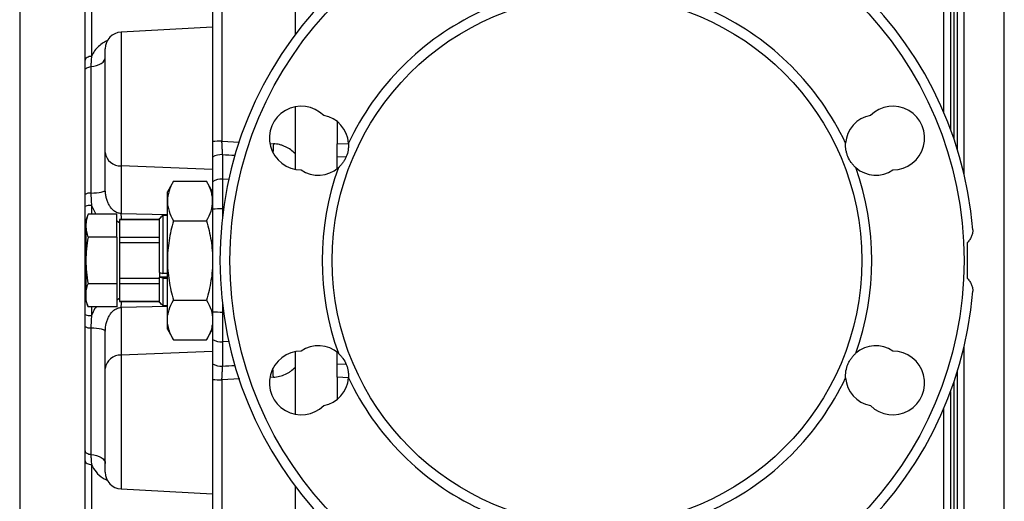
# Model space of a CAD drawing. Header units: millimetres. Extents: x 646 to 9630, y 5452 to 8430.
# Tile 3 of 12: x 646 to 2114, y 6581 to 7300. Entities that reach past the tile are written whole.
import ezdxf

# ---------------------------------------------------------------- set-up
doc = ezdxf.new("R2010")
doc.units = ezdxf.units.MM
doc.header["$LTSCALE"] = 5

msp = doc.modelspace()

# ---------------------------------------------------------------- linework, layer by layer
at = {"color": 7, "linetype": 'Continuous', "lineweight": 25}
for p, q in [((645.6, 8190.7), (645.6, 5690.7)), ((947.3, 7934.4), (947.3, 7118.8)), ((1056.8, 7278.2), (1056.8, 7935.7)), ((933.4, 7930.6), (933.4, 7118.1)), ((2024.3, 7161.1), (2024.3, 7502.1)), ((2039.3, 7502.1), (2039.3, 7121.9)), ((2054.3, 7069.7), (2054.3, 7502.1)), ((752.8, 7361.4), (752.8, 7245.4)), ((743.3, 7239.5), (743.3, 7353.3)), ((2114.3, 6550.4), (2114.3, 7330.9)), ((933.4, 7288.7), (797, 7281.5)), ((773.3, 7101.8), (773.3, 7256.5)), ((751.9, 7230.1), (751.9, 7041.2)), ((743.3, 7039.3), (743.3, 7224.5)), ((1056.8, 7099.8), (1056.8, 7170.1)), ((1119.3, 7147.9), (1119.3, 7114.9)), ((773.3, 7046), (773.3, 7101.8)), ((933.4, 7094.9), (933.4, 7058.3)), ((948.2, 7098.7), (948.2, 7062.1)), ((1119.3, 7077.8), (1119.3, 7094.9)), ((797, 7082), (797, 7010.8)), ((875.1, 7059), (865.9, 7043.2)), ((875.1, 7059), (924.3, 7059)), ((933.4, 7043.2), (924.3, 7059)), ((933.4, 7058.3), (933.4, 7017.3)), ((948.2, 7062.1), (948.2, 7017.6)), ((865.9, 7029.4), (865.9, 7043.2)), ((743.3, 6860.2), (743.3, 7021.1)), ((865.9, 6940.7), (865.9, 7029.4)), ((747.7, 7009.9), (744.3, 7000.7)), ((790.3, 7009.9), (747.7, 7009.9)), ((790.3, 6975.3), (790.3, 7009.9)), ((859.3, 7008.1), (859.3, 6921.1)), ((859.3, 7008.1), (865.9, 7008.1)), ((933.4, 7017.3), (933.4, 6864)), ((744.3, 7000.7), (744.3, 6992.6)), ((744.3, 6992.6), (744.3, 6940.7)), ((794.3, 6996.9), (790.3, 6999.2)), ((854.3, 7001.9), (794.3, 7001.9)), ((794.3, 7001.9), (794.3, 7001.8)), ((794.3, 7001.8), (794.3, 6994.1)), ((794.3, 7001.8), (854.3, 7001.8)), ((794.3, 6994.1), (794.3, 6982.5)), ((854.3, 6922.8), (854.3, 7003.2)), ((875.1, 6999.8), (924.3, 6999.8)), ((794.3, 6982.5), (794.3, 6974.8)), ((790.3, 6975.3), (747.7, 6975.3)), ((790.3, 6975.3), (790.3, 6906)), ((854.3, 6974.8), (794.3, 6974.8)), ((794.3, 6974.8), (794.3, 6967.6)), ((794.3, 6967.6), (854.3, 6967.6)), ((794.3, 6967.6), (794.3, 6952.3)), ((794.3, 6952.3), (794.3, 6929)), ((744.3, 6940.7), (744.3, 6888.7)), ((865.9, 6851.9), (865.9, 6940.7)), ((794.3, 6929), (794.3, 6913.7)), ((854.3, 6922.8), (859.3, 6921.1)), ((854.3, 6922.8), (854.3, 6916.3)), ((865.9, 6921.1), (859.3, 6921.1)), ((790.3, 6906), (747.7, 6906)), ((790.3, 6906), (790.3, 6871.4)), ((854.3, 6913.7), (794.3, 6913.7)), ((794.3, 6913.7), (794.3, 6906.5)), ((794.3, 6906.5), (854.3, 6906.5)), ((794.3, 6906.5), (794.3, 6898.9)), ((854.3, 6916.3), (865.9, 6916.3)), ((854.3, 6916.3), (854.3, 6915.8)), ((859.3, 6914.1), (854.3, 6915.8)), ((854.3, 6878.2), (854.3, 6915.8)), ((859.3, 6914.1), (859.3, 6873.3)), ((859.3, 6914.1), (865.9, 6914.1)), ((744.3, 6888.7), (744.3, 6880.7)), ((794.3, 6898.9), (794.3, 6887.2)), ((744.3, 6880.7), (747.7, 6871.4)), ((790.3, 6882.1), (794.3, 6884.4)), ((794.3, 6887.2), (794.3, 6879.6)), ((854.3, 6879.6), (794.3, 6879.6)), ((794.3, 6879.6), (794.3, 6879.4)), ((794.3, 6879.4), (854.3, 6879.4)), ((875.1, 6881.5), (924.3, 6881.5)), ((790.3, 6871.4), (747.7, 6871.4)), ((797, 6870.5), (797, 6799.3)), ((859.3, 6873.3), (865.9, 6873.3)), ((933.4, 6864), (933.4, 6823)), ((948.2, 6863.8), (948.2, 6819.2)), ((865.9, 6838.2), (865.9, 6851.9)), ((743.3, 6656.8), (743.3, 6842.1)), ((751.9, 6840.2), (751.9, 6651.3)), ((773.3, 6779.5), (773.3, 6835.4)), ((865.9, 6838.2), (875.1, 6822.3)), ((924.3, 6822.3), (933.4, 6838.2)), ((875.1, 6822.3), (924.3, 6822.3)), ((933.4, 6823), (933.4, 6786.5)), ((948.2, 6819.2), (948.2, 6782.7)), ((1119.3, 6786.4), (1119.3, 6803.5)), ((2054.3, 6379.2), (2054.3, 6811.6)), ((773.3, 6624.8), (773.3, 6779.5)), ((1056.8, 6711.3), (1056.8, 6781.5)), ((933.4, 6763.3), (933.4, 5950.7)), ((947.3, 6762.6), (947.3, 5946.9)), ((1119.3, 6766.5), (1119.3, 6733.4)), ((2039.3, 6759.4), (2039.3, 6379.2)), ((2024.3, 6378.7), (2024.3, 6720.2)), ((743.3, 6528), (743.3, 6641.8)), ((752.8, 6635.9), (752.8, 6519.9)), ((797, 6599.8), (933.4, 6592.7)), ((1056.8, 5945.6), (1056.8, 6603.2))]:
    msp.add_line(p, q, dxfattribs=at)
at = {"color": 8, "linetype": 'Continuous', "lineweight": 25}
for p, q in [((2034.2, 7502.1), (2034.2, 7136.5)), ((2044.7, 7105.4), (2044.7, 7502.1)), ((797, 7281.5), (797, 7082)), ((947.3, 7118.8), (973.6, 7117.4)), ((1019.8, 7115.1), (1024, 7114.9)), ((1119.3, 7114.9), (1136, 7115.5)), ((1132.3, 7095.4), (1119.3, 7094.9)), ((933.4, 7076.3), (797, 7082)), ((957.5, 7061.6), (948.2, 7062.1)), ((752.8, 7022.7), (759.4, 7009.9)), ((752.8, 7022.7), (752.8, 7009.9)), ((797, 7010.8), (865.9, 7009.2)), ((948.2, 7017.6), (948.2, 7006)), ((949.6, 7017.6), (948.2, 7017.6)), ((948.2, 6875.3), (948.2, 6863.8)), ((752.8, 6871.4), (752.8, 6858.6)), ((865.9, 6872.1), (797, 6870.5)), ((949.6, 6863.8), (948.2, 6863.8)), ((957.5, 6819.7), (948.2, 6819.2)), ((933.4, 6805), (797, 6799.3)), ((797, 6799.3), (797, 6599.8)), ((1119.3, 6786.4), (1132.2, 6785.9)), ((2044.7, 6379.2), (2044.7, 6776)), ((973.8, 6763.9), (947.3, 6762.6)), ((1024, 6766.4), (1019.8, 6766.2)), ((1136, 6765.8), (1119.3, 6766.5)), ((2034.2, 6744.9), (2034.2, 6379.1))]:
    msp.add_line(p, q, dxfattribs=at)
at = {"color": 7, "linetype": 'Continuous', "lineweight": 25, "flags": 128}
for points in [[(752.8, 7245.4), (751, 7245.2), (749.2, 7244.9), (747.5, 7244.3), (746.1, 7243.6), (744.9, 7242.7), (744.1, 7241.7), (743.5, 7240.6), (743.3, 7239.5)], [(751.9, 7230.1), (756.3, 7230.6), (760.3, 7231.6), (764, 7233), (767.2, 7234.7), (769.9, 7236.7), (771.8, 7239), (773, 7241.4), (773.3, 7243.8)], [(743.3, 7224.5), (743.5, 7225.5), (744, 7226.5), (744.7, 7227.4), (745.8, 7228.2), (747.1, 7228.9), (748.6, 7229.4), (750.2, 7229.8), (751.9, 7230.1)], [(751.9, 7041.2), (756.3, 7041.4), (760.3, 7041.7), (764, 7042.2), (767.2, 7042.8), (769.9, 7043.5), (771.8, 7044.3), (773, 7045.1), (773.3, 7046)], [(751.9, 6840.2), (756.3, 6840), (760.3, 6839.6), (764, 6839.1), (767.2, 6838.5), (769.9, 6837.8), (771.8, 6837.1), (773, 6836.2), (773.3, 6835.4)], [(743.3, 6656.8), (743.5, 6655.8), (744, 6654.8), (744.7, 6653.9), (745.8, 6653.1), (747.1, 6652.5), (748.6, 6651.9), (750.2, 6651.5), (751.9, 6651.3)], [(743.3, 6641.8), (743.5, 6640.7), (744.1, 6639.6), (744.9, 6638.6), (746.1, 6637.8), (747.5, 6637), (749.2, 6636.5), (751, 6636.1), (752.8, 6635.9)], [(751.9, 6651.3), (756.3, 6650.7), (760.3, 6649.7), (764, 6648.3), (767.2, 6646.6), (769.9, 6644.6), (771.8, 6642.4), (773, 6640), (773.3, 6637.5)]]:
    msp.add_lwpolyline(points, dxfattribs=at)
at = {"color": 8, "linetype": 'Continuous', "lineweight": 25, "flags": 128}
for points in [[(1024, 7114.9), (1023.9, 7111.3), (1023.7, 7107.9), (1023.5, 7104.7), (1023.4, 7101.9), (1023.4, 7101.8)], [(1024, 6766.4), (1023.9, 6770), (1023.7, 6773.5), (1023.5, 6776.6), (1023.4, 6779.5), (1023.4, 6779.6)]]:
    msp.add_lwpolyline(points, dxfattribs=at)
at = {"color": 7, "linetype": 'Continuous', "lineweight": 25}
for radius in [547.5, 395]:
    msp.add_circle((1506.8, 6940.7), radius, dxfattribs=at)
for centre, radius, start, end in [((1506.8, 6940.7), 562.5, 4.673, 355.327), ((1506.8, 6940.7), 410, 115.2502, 154.7498), ((1506.8, 6940.7), 410, 25.2502, 64.7498), ((798.3, 7256.5), 25, 93, 180), ((1065.7, 7123.4), 47.5, 45.2907, 269.7093), ((1948, 7123.4), 47.5, 270.2907, 134.7093), ((1091.1, 7112.9), 45, 3.423, 79.7467), ((1922.6, 7112.9), 45, 100.2533, 176.577), ((946.5, 6995.1), 123.7, 89.6292, 96.0623), ((795.7, 7104.5), 22.6, 186.9127, 273.2947), ((946.8, 7073.3), 25.4, 87.0226, 121.8349), ((1091.1, 7112.9), 45, 235.2533, 311.577), ((1506.8, 6940.7), 410, 160.2502, 199.7498), ((1506.8, 6940.7), 410, 340.2502, 19.7498), ((1922.6, 7112.9), 45, 228.423, 304.7467), ((946.8, 7036.7), 25.4, 87.0226, 121.8349), ((750.1, 7029.2), 12.1, 81.3765, 123.806), ((750.6, 7006.8), 16.1, 82.0738, 116.8235), ((946.6, 6667.4), 350.2, 89.7399, 92.1505), ((750.6, 6874.5), 16.1, 243.1765, 277.9262), ((946.6, 7214), 350.2, 267.8495, 270.2601), ((750.1, 6852.2), 12.1, 236.194, 278.6235), ((946.8, 6844.6), 25.4, 238.1651, 272.9774), ((1065.7, 6757.9), 47.5, 90.2907, 314.7093), ((1091.1, 6768.5), 45, 48.423, 124.7467), ((1922.6, 6768.5), 45, 55.2533, 131.577), ((1948, 6757.9), 47.5, 225.2907, 89.7093), ((795.7, 6776.8), 22.6, 86.7053, 173.0873), ((946.8, 6808.1), 25.4, 238.1651, 272.9774), ((946.5, 6886.2), 123.7, 263.9377, 270.3708), ((1091.1, 6768.5), 45, 280.2533, 356.577), ((1506.8, 6940.7), 410, 205.2502, 244.7498), ((1506.8, 6940.7), 410, 295.2502, 334.7498), ((1922.6, 6768.5), 45, 183.423, 259.7467), ((798.3, 6624.8), 25, 180, 267)]:
    msp.add_arc(centre, radius, start, end, dxfattribs=at)
at = {"color": 8, "linetype": 'Continuous', "lineweight": 25}
for centre, start, end in [((585.6, 7002), 359.9746, 2.3909), ((585.6, 6879.3), 357.6091, 0.0254)]:
    msp.add_arc(centre, 211.7, start, end, dxfattribs=at)
for centre, major_axis, start_param, end_param in [((1926.4, 7247.7), (19415.2, -995.4), 4.662506, 4.663463), ((1926.4, 6633.6), (19415.2, 995.4), 1.619723, 1.62068)]:
    msp.add_ellipse(centre, major_axis=major_axis, ratio=0.010247, start_param=start_param, end_param=end_param, dxfattribs=at)
for points, knots in [([(777.5, 7269.4), (775, 7268.2), (769.8, 7265.7), (763, 7260.3), (757.2, 7253.7), (754.1, 7248.4), (752.9, 7245.6), (752.8, 7245.4)], [0, 0, 0, 0, 0.21518, 0.462307, 0.720025, 0.977858, 1, 1, 1, 1]), ([(759.6, 6871.4), (758.8, 6870.4), (756.1, 6866.8), (754.1, 6862.3), (752.9, 6858.9), (752.8, 6858.6)], [0, 0, 0, 0, 0.252832, 0.940909, 1, 1, 1, 1]), ([(752.8, 6635.9), (754.8, 6632.2), (758.9, 6624.7), (767.6, 6616.6), (774.6, 6613.6), (777, 6612.6)], [0, 0, 0, 0, 0.3852273, 0.7837771, 1, 1, 1, 1])]:
    msp.add_open_spline(points, degree=3, knots=knots, dxfattribs=at)
at = {"color": 7, "linetype": 'Continuous', "lineweight": 25}
for points, knots in [([(752.8, 7245.4), (752.5, 7242.9), (752.3, 7240.3), (752, 7235.2), (751.9, 7232.7), (751.9, 7230.1)], [0, 0, 0, 0, 0.5, 0.5, 1, 1, 1, 1]), ([(743.3, 7224.5), (743.3, 7227.1), (743.3, 7229.6), (743.3, 7234.6), (743.3, 7237.1), (743.3, 7239.5)], [0, 0, 0, 0, 0.5, 0.5, 1, 1, 1, 1]), ([(933.4, 7118.1), (933.4, 7115.2), (933.4, 7112.6), (933.4, 7108.7), (933.4, 7107.5), (933.4, 7105.2), (933.4, 7104.1), (933.4, 7102), (933.4, 7101.1), (933.4, 7099.3), (933.4, 7098.6), (933.4, 7097.2), (933.4, 7096.6), (933.4, 7095.6), (933.4, 7095.2), (933.4, 7094.9)], [0, 0, 0, 0, 0.25, 0.25, 0.375, 0.375, 0.5, 0.5, 0.625, 0.625, 0.75, 0.75, 0.875, 0.875, 1, 1, 1, 1]), ([(948.2, 7098.7), (948.2, 7099.2), (948.1, 7100), (948.1, 7101.8), (948, 7102.5), (948, 7104), (947.9, 7104.9), (947.9, 7106.6), (947.8, 7107.6), (947.7, 7109.6), (947.7, 7110.6), (947.5, 7113.9), (947.4, 7116.3), (947.3, 7118.8)], [0, 0, 0, 0, 0.25, 0.25, 0.375, 0.375, 0.5, 0.5, 0.625, 0.625, 0.75, 0.75, 1, 1, 1, 1]), ([(1056.8, 7099.8), (1054.7, 7102), (1052.4, 7104.1), (1047.3, 7107.6), (1044.7, 7109.2), (1040.5, 7111.1), (1039, 7111.7), (1036.1, 7112.7), (1034.7, 7113.2), (1030.2, 7114.3), (1027.1, 7114.7), (1024, 7114.9)], [0, 0, 0, 0, 0.25, 0.25, 0.5, 0.5, 0.625, 0.625, 0.75, 0.75, 1, 1, 1, 1]), ([(1119.3, 7094.9), (1119.3, 7095.5), (1119.3, 7096.4), (1119.3, 7098.3), (1119.3, 7099), (1119.3, 7100.5), (1119.3, 7101.3), (1119.3, 7103.1), (1119.3, 7104), (1119.3, 7106), (1119.3, 7107), (1119.3, 7110.2), (1119.3, 7112.5), (1119.3, 7114.9)], [0, 0, 0, 0, 0.25, 0.25, 0.375, 0.375, 0.5, 0.5, 0.625, 0.625, 0.75, 0.75, 1, 1, 1, 1]), ([(1136, 7115.6), (1136.1, 7113.9), (1136.1, 7112.2), (1135.9, 7108.8), (1135.8, 7107.1), (1134.9, 7102.1), (1134, 7098.8), (1132, 7094.1), (1131.3, 7092.5), (1129.6, 7089.6), (1128.7, 7088.1), (1126.8, 7085.4), (1125.7, 7084.1), (1123.5, 7081.5), (1122.2, 7080.3), (1121, 7079.2)], [0, 0, 0, 0, 0.125, 0.125, 0.25, 0.25, 0.5, 0.5, 0.625, 0.625, 0.75, 0.75, 0.875, 0.875, 1, 1, 1, 1]), ([(1892.7, 7079.2), (1891.5, 7080.3), (1890.3, 7081.5), (1888, 7084), (1886.9, 7085.4), (1884, 7089.5), (1882.3, 7092.5), (1880.4, 7097.2), (1879.8, 7098.8), (1878.9, 7102.1), (1878.5, 7103.7), (1877.9, 7107.1), (1877.8, 7108.7), (1877.6, 7112.1), (1877.6, 7113.9), (1877.7, 7115.6)], [0, 0, 0, 0, 0.125, 0.125, 0.25, 0.25, 0.5, 0.5, 0.625, 0.625, 0.75, 0.75, 0.875, 0.875, 1, 1, 1, 1]), ([(1056.8, 7077.6), (1056.8, 7079.1), (1056.8, 7086.4), (1056.8, 7093.9), (1056.8, 7099.8)], [0, 0, 0, 0, 0.201432, 1, 1, 1, 1]), ([(875.1, 7059), (872.3, 7054.2), (870, 7049.3), (866.8, 7039.5), (865.9, 7034.5), (865.9, 7029.4)], [0, 0, 0, 0, 0.5, 0.5, 1, 1, 1, 1]), ([(933.4, 7029.4), (933.4, 7030.7), (933.4, 7031.9), (933.2, 7034.5), (933, 7035.7), (932.4, 7039.5), (931.8, 7041.9), (929.4, 7049.3), (927.1, 7054.2), (924.3, 7059)], [0, 0, 0, 0, 0.125, 0.125, 0.25, 0.25, 0.5, 0.5, 1, 1, 1, 1]), ([(743.3, 7021.1), (743.3, 7024.2), (743.3, 7027.2), (743.3, 7033.2), (743.3, 7036.2), (743.3, 7039.3)], [0, 0, 0, 0, 0.5, 0.5, 1, 1, 1, 1]), ([(751.9, 7041.2), (751.9, 7038.1), (752, 7035), (752.3, 7028.9), (752.5, 7025.8), (752.8, 7022.7)], [0, 0, 0, 0, 0.5, 0.5, 1, 1, 1, 1]), ([(797, 7010.8), (795.1, 7010.9), (793.2, 7011.2), (790.4, 7012.3), (789.5, 7012.7), (787.8, 7013.7), (787, 7014.2), (785.5, 7015.4), (784.8, 7016), (783.4, 7017.4), (782.7, 7018.1), (780.9, 7020.4), (779.8, 7022), (777.9, 7025.4), (777.1, 7027.1), (775.7, 7030.7), (775.2, 7032.6), (774.3, 7036.3), (773.9, 7038.3), (773.5, 7042.1), (773.3, 7044), (773.3, 7046)], [0, 0, 0, 0, 0.125, 0.125, 0.1875, 0.1875, 0.25, 0.25, 0.3125, 0.3125, 0.375, 0.375, 0.5, 0.5, 0.625, 0.625, 0.75, 0.75, 0.875, 0.875, 1, 1, 1, 1]), ([(865.9, 7029.4), (865.9, 7028.2), (866, 7026.9), (866.2, 7024.4), (866.4, 7023.2), (867, 7019.4), (867.6, 7016.9), (870, 7009.5), (872.3, 7004.7), (875.1, 6999.8)], [0, 0, 0, 0, 0.125, 0.125, 0.25, 0.25, 0.5, 0.5, 1, 1, 1, 1]), ([(924.3, 6999.8), (927.1, 7004.7), (929.4, 7009.6), (932.6, 7019.4), (933.4, 7024.4), (933.4, 7029.4)], [0, 0, 0, 0, 0.5, 0.5, 1, 1, 1, 1]), ([(747.7, 7009.9), (746.7, 7007.1), (745.8, 7004.2), (744.7, 6998.4), (744.3, 6995.5), (744.3, 6992.6)], [0, 0, 0, 0, 0.5, 0.5, 1, 1, 1, 1]), ([(744.3, 6992.6), (744.3, 6989.7), (744.7, 6986.9), (745.8, 6981.1), (746.7, 6978.2), (747.7, 6975.3)], [0, 0, 0, 0, 0.5, 0.5, 1, 1, 1, 1]), ([(875.1, 6999.8), (873.7, 6995), (872.4, 6990.2), (870.2, 6980.3), (869.2, 6975.4), (866.8, 6960.6), (865.9, 6950.7), (865.9, 6940.7)], [0, 0, 0, 0, 0.25, 0.25, 0.5, 0.5, 1, 1, 1, 1]), ([(924.3, 6999.8), (925.7, 6995), (926.9, 6990.2), (929.2, 6980.3), (930.2, 6975.4), (932.6, 6960.6), (933.4, 6950.7), (933.4, 6940.7)], [0, 0, 0, 0, 0.25, 0.25, 0.5, 0.5, 1, 1, 1, 1]), ([(2067.5, 6986.5), (2067.6, 6985), (2067.5, 6983.5), (2066.8, 6980.4), (2066.3, 6978.7), (2065, 6975.4), (2064.2, 6973.8), (2062.6, 6971.4), (2062, 6970.6), (2060.8, 6969), (2060.1, 6968.3), (2059.3, 6967.6)], [0, 0, 0, 0, 0.25, 0.25, 0.5, 0.5, 0.75, 0.75, 0.875, 0.875, 1, 1, 1, 1]), ([(747.7, 6975.3), (746.7, 6969.6), (745.8, 6963.8), (744.7, 6952.2), (744.3, 6946.4), (744.3, 6940.7)], [0, 0, 0, 0, 0.5, 0.5, 1, 1, 1, 1]), ([(2059.3, 6913.7), (2059.3, 6922.7), (2059.3, 6931.6), (2059.3, 6941.7), (2059.3, 6942.8), (2059.3, 6945.1), (2059.3, 6946.2), (2059.3, 6949.6), (2059.3, 6951.8), (2059.3, 6958.6), (2059.3, 6963.1), (2059.3, 6967.6)], [0, 0, 0, 0, 0.5, 0.5, 0.5625, 0.5625, 0.625, 0.625, 0.75, 0.75, 1, 1, 1, 1]), ([(744.3, 6940.7), (744.3, 6934.9), (744.7, 6929.1), (745.8, 6917.6), (746.7, 6911.8), (747.7, 6906)], [0, 0, 0, 0, 0.5, 0.5, 1, 1, 1, 1]), ([(865.9, 6940.7), (865.9, 6935.7), (866.1, 6930.6), (867, 6920.5), (867.6, 6915.6), (870, 6900.7), (872.3, 6891.1), (875.1, 6881.5)], [0, 0, 0, 0, 0.25, 0.25, 0.5, 0.5, 1, 1, 1, 1]), ([(933.4, 6940.7), (933.4, 6935.7), (933.2, 6930.6), (932.4, 6920.5), (931.7, 6915.6), (929.3, 6900.7), (927, 6891.1), (924.3, 6881.5)], [0, 0, 0, 0, 0.25, 0.25, 0.5, 0.5, 1, 1, 1, 1]), ([(744.3, 6888.7), (744.3, 6891.6), (744.7, 6894.5), (745.8, 6900.2), (746.7, 6903.1), (747.7, 6906)], [0, 0, 0, 0, 0.5, 0.5, 1, 1, 1, 1]), ([(2059.3, 6913.7), (2060.1, 6913), (2060.8, 6912.3), (2062, 6910.8), (2062.6, 6910), (2063.6, 6908.4), (2064.1, 6907.5), (2064.9, 6905.9), (2065.3, 6905.1), (2066.3, 6902.6), (2066.8, 6901), (2067.5, 6897.8), (2067.6, 6896.3), (2067.5, 6894.8)], [0, 0, 0, 0, 0.125, 0.125, 0.25, 0.25, 0.375, 0.375, 0.5, 0.5, 0.75, 0.75, 1, 1, 1, 1]), ([(747.7, 6871.4), (746.7, 6874.3), (745.8, 6877.2), (744.7, 6882.9), (744.3, 6885.8), (744.3, 6888.7)], [0, 0, 0, 0, 0.5, 0.5, 1, 1, 1, 1]), ([(865.9, 6851.9), (865.9, 6853.2), (866, 6854.4), (866.2, 6856.9), (866.4, 6858.2), (867, 6861.9), (867.6, 6864.4), (870, 6871.8), (872.3, 6876.7), (875.1, 6881.5)], [0, 0, 0, 0, 0.125, 0.125, 0.25, 0.25, 0.5, 0.5, 1, 1, 1, 1]), ([(924.3, 6881.5), (927.1, 6876.6), (929.4, 6871.8), (932.6, 6861.9), (933.4, 6856.9), (933.4, 6851.9)], [0, 0, 0, 0, 0.5, 0.5, 1, 1, 1, 1]), ([(743.3, 6842.1), (743.3, 6845.1), (743.3, 6848.1), (743.3, 6854.1), (743.3, 6857.2), (743.3, 6860.2)], [0, 0, 0, 0, 0.5, 0.5, 1, 1, 1, 1]), ([(773.3, 6835.4), (773.3, 6839.3), (773.8, 6843.1), (775.2, 6848.7), (775.7, 6850.6), (777.1, 6854.1), (777.9, 6855.9), (779.8, 6859.3), (780.9, 6860.9), (783.3, 6863.9), (784.7, 6865.3), (787, 6867.1), (787.8, 6867.6), (789.5, 6868.6), (790.4, 6869), (793.1, 6870.1), (795.1, 6870.5), (797, 6870.5)], [0, 0, 0, 0, 0.25, 0.25, 0.375, 0.375, 0.5, 0.5, 0.625, 0.625, 0.75, 0.75, 0.8125, 0.8125, 0.875, 0.875, 1, 1, 1, 1]), ([(752.8, 6858.6), (752.5, 6855.5), (752.3, 6852.5), (752, 6846.3), (751.9, 6843.2), (751.9, 6840.2)], [0, 0, 0, 0, 0.5, 0.5, 1, 1, 1, 1]), ([(875.1, 6822.3), (872.3, 6827.1), (870, 6832), (866.8, 6841.9), (865.9, 6846.9), (865.9, 6851.9)], [0, 0, 0, 0, 0.5, 0.5, 1, 1, 1, 1]), ([(933.4, 6851.9), (933.4, 6850.6), (933.4, 6849.4), (933.2, 6846.9), (933, 6845.6), (932.4, 6841.9), (931.8, 6839.4), (929.4, 6832), (927.1, 6827.1), (924.3, 6822.3)], [0, 0, 0, 0, 0.125, 0.125, 0.25, 0.25, 0.5, 0.5, 1, 1, 1, 1]), ([(1056.8, 6781.5), (1056.8, 6787.4), (1056.8, 6795), (1056.8, 6802.3), (1056.8, 6803.9)], [0, 0, 0, 0, 0.793002, 1, 1, 1, 1]), ([(1121, 6802.1), (1122.2, 6801), (1123.4, 6799.8), (1125.7, 6797.3), (1126.8, 6795.9), (1129.7, 6791.8), (1131.4, 6788.8), (1133.3, 6784.1), (1133.9, 6782.5), (1134.8, 6779.2), (1135.2, 6777.6), (1135.8, 6774.3), (1135.9, 6772.6), (1136.1, 6769.2), (1136.1, 6767.5), (1136, 6765.8)], [0, 0, 0, 0, 0.125, 0.125, 0.25, 0.25, 0.5, 0.5, 0.625, 0.625, 0.75, 0.75, 0.875, 0.875, 1, 1, 1, 1]), ([(1877.7, 6765.8), (1877.6, 6767.5), (1877.6, 6769.2), (1877.7, 6772.5), (1877.9, 6774.2), (1878.8, 6779.3), (1879.7, 6782.5), (1881.7, 6787.2), (1882.4, 6788.8), (1884.1, 6791.8), (1885, 6793.2), (1886.9, 6795.9), (1888, 6797.3), (1890.2, 6799.8), (1891.5, 6801), (1892.7, 6802.1)], [0, 0, 0, 0, 0.125, 0.125, 0.25, 0.25, 0.5, 0.5, 0.625, 0.625, 0.75, 0.75, 0.875, 0.875, 1, 1, 1, 1]), ([(933.4, 6786.5), (933.4, 6785.9), (933.4, 6784.9), (933.4, 6782.8), (933.4, 6782), (933.4, 6780.3), (933.4, 6779.3), (933.4, 6777.3), (933.4, 6776.2), (933.4, 6773.8), (933.4, 6772.6), (933.4, 6770.1), (933.4, 6768.8), (933.4, 6766.1), (933.4, 6764.7), (933.4, 6763.3)], [0, 0, 0, 0, 0.25, 0.25, 0.375, 0.375, 0.5, 0.5, 0.625, 0.625, 0.75, 0.75, 0.875, 0.875, 1, 1, 1, 1]), ([(1119.3, 6766.5), (1119.3, 6768.8), (1119.3, 6771.1), (1119.3, 6774.3), (1119.3, 6775.3), (1119.3, 6777.3), (1119.3, 6778.2), (1119.3, 6780), (1119.3, 6780.8), (1119.3, 6782.3), (1119.3, 6783), (1119.3, 6784.9), (1119.3, 6785.8), (1119.3, 6786.4)], [0, 0, 0, 0, 0.25, 0.25, 0.375, 0.375, 0.5, 0.5, 0.625, 0.625, 0.75, 0.75, 1, 1, 1, 1]), ([(947.3, 6762.6), (947.4, 6765), (947.5, 6767.3), (947.7, 6770.7), (947.7, 6771.7), (947.8, 6773.7), (947.9, 6774.7), (947.9, 6776.4), (948, 6777.3), (948, 6778.8), (948.1, 6779.5), (948.1, 6781.3), (948.2, 6782.1), (948.2, 6782.7)], [0, 0, 0, 0, 0.25, 0.25, 0.375, 0.375, 0.5, 0.5, 0.625, 0.625, 0.75, 0.75, 1, 1, 1, 1]), ([(1024, 6766.4), (1027.1, 6766.6), (1030.2, 6767.1), (1036.2, 6768.6), (1039.1, 6769.6), (1043.3, 6771.5), (1044.7, 6772.2), (1047.4, 6773.8), (1048.7, 6774.6), (1052.4, 6777.3), (1054.7, 6779.3), (1056.8, 6781.5)], [0, 0, 0, 0, 0.25, 0.25, 0.5, 0.5, 0.625, 0.625, 0.75, 0.75, 1, 1, 1, 1]), ([(743.3, 6641.8), (743.3, 6644.3), (743.3, 6646.7), (743.3, 6651.7), (743.3, 6654.2), (743.3, 6656.8)], [0, 0, 0, 0, 0.5, 0.5, 1, 1, 1, 1]), ([(751.9, 6651.3), (751.9, 6648.7), (752, 6646.1), (752.3, 6641), (752.5, 6638.5), (752.8, 6635.9)], [0, 0, 0, 0, 0.5, 0.5, 1, 1, 1, 1])]:
    msp.add_open_spline(points, degree=3, knots=knots, dxfattribs=at)
for points in [[(854.3, 7003.2), (856, 7004.8), (857.7, 7006.4), (859.3, 7008.1)], [(859.3, 6873.3), (857.7, 6874.9), (856, 6876.5), (854.3, 6878.2)]]:
    msp.add_open_spline(points, degree=3, dxfattribs=at)

doc.saveas('drawing.dxf')
